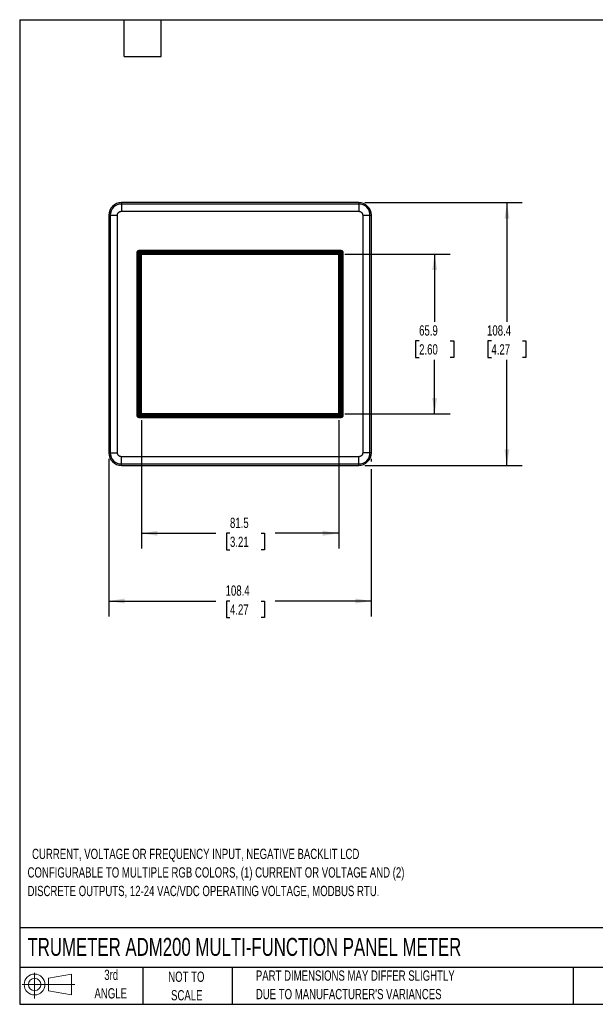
# Model space of a CAD drawing. Header units: millimetres. Extents: x 6 to 273, y 6 to 210.
# Tile 1 of 3: x 6 to 125, y 6 to 210. Entities that reach past the tile are written whole.
import ezdxf

# ---------------------------------------------------------------- set-up
doc = ezdxf.new("R2010")
doc.units = ezdxf.units.MM
doc.layers.add('DIMENSIONS', color=140, linetype='Continuous', lineweight=25)
doc.layers.add('TEXT', color=140, linetype='Continuous', lineweight=25)
doc.layers.add('SLD-DEFPOINTS', color=7, linetype='Continuous')
doc.styles.add('SLDTEXTSTYLE0', font='TXT', dxfattribs={"width": 0.7})
doc.dimstyles.new('SLDDIMSTYLE1', dxfattribs={"dimtxt": 2.158008, "dimasz": 3.302, "dimexe": 0, "dimexo": 0.0625, "dimgap": 0.539502, "dimtad": 0, "dimtih": 1, "dimtoh": 1, "dimlfac": 2, "dimrnd": 1e-09, "dimzin": 12, "dimdsep": 46, "dimtxsty": 'SLDTEXTSTYLE0', "dimsah": 1, "dimcen": 0.09, "dimadec": 0, "dimazin": 3, "dimtfac": 1, "dimtofl": 0, "dimtmove": 0, "dimatfit": 3, "dimfxl": 0, "dimfrac": 2, "dimtolj": 1, "dimtzin": 12, "dimarcsym": 0})

# ---------------------------------------------------------------- blocks, each defined once
blk = doc.blocks.new('Block11')
at = {"color": 7, "linetype": 'Continuous', "lineweight": 18}
for p, q in [((2.59, 5.31), (2.59, 0)), ((5.48, 4.17), (10.18, 5.03)), ((5.48, 1.6), (5.48, 4.17)), ((10.18, 5.03), (10.18, 0.73)), ((0, 2.88), (10.87, 2.88)), ((5.48, 1.6), (10.18, 0.73))]:
    blk.add_line(p, q, dxfattribs=at)
for radius in [2.15, 1.29]:
    blk.add_circle((2.59, 2.88), radius, dxfattribs=at)
blk = doc.blocks.new('Block12')
at = {"layer": 'SLD-DEFPOINTS'}
blk.add_blockref('Block11', (0, 0), dxfattribs=at)
blk = doc.blocks.new('SW_NOTE_0_1')
at = {"layer": 'TEXT', "color": 0, "char_height": 2.1167, "attachment_point": 1, "style": 'SLDTEXTSTYLE0'}
for s, insert in [('CURRENT, VOLTAGE OR FREQUENCY INPUT, NEGATIVE BACKLIT LCD', (0.93, 2.73)), ('CONFIGURABLE TO MULTIPLE RGB COLORS, (1) CURRENT OR VOLTAGE AND (2)', (0, -1.09)), ('DISCRETE OUTPUTS, 12-24 VAC/VDC OPERATING VOLTAGE, MODBUS RTU.', (0, -4.92))]:
    blk.add_mtext(s, dxfattribs=dict(at, insert=insert))
blk = doc.blocks.new('SW_NOTE_0_4')
at = {"layer": 'TEXT', "color": 0, "char_height": 2.1167, "attachment_point": 1, "style": 'SLDTEXTSTYLE0'}
for s, insert in [('PART DIMENSIONS MAY DIFFER SLIGHTLY', (0, 2.73)), ("DUE TO MANUFACTURER'S VARIANCES", (0, -1.09))]:
    blk.add_mtext(s, dxfattribs=dict(at, insert=insert))
blk = doc.blocks.new('SW_NOTE_0_5')
at = {"layer": 'TEXT', "color": 0, "char_height": 2.117, "attachment_point": 2, "style": 'SLDTEXTSTYLE0'}
for s, insert in [('NOT TO', (5.26, 2.73)), ('SCALE', (5.35, -1.09))]:
    blk.add_mtext(s, dxfattribs=dict(at, insert=insert))
blk = doc.blocks.new('SW_NOTE_0_6')
at = {"layer": 'TEXT', "color": 0, "char_height": 2.117, "attachment_point": 2, "style": 'SLDTEXTSTYLE0'}
for s, insert in [('3rd', (2.32, 2.73)), ('ANGLE', (2.22, -1.09))]:
    blk.add_mtext(s, dxfattribs=dict(at, insert=insert))
blk = doc.blocks.new('_D_5')
at = {"layer": 'DIMENSIONS'}
for p, q in [((77.64, 171.79), (110.15, 171.79)), ((106.97, 171.79), (106.97, 147.18)), ((103.77, 143.27), (103.04, 143.27)), ((103.04, 143.27), (103.04, 139.84)), ((110.18, 143.27), (110.9, 143.27)), ((110.9, 143.27), (110.9, 139.84)), ((103.04, 139.84), (103.77, 139.84)), ((106.97, 117.58), (106.97, 139.36)), ((110.9, 139.84), (110.18, 139.84)), ((77.64, 117.58), (110.15, 117.58))]:
    blk.add_line(p, q, dxfattribs=at)
for points in [[(106.97, 171.79), (106.47, 168.49), (107.48, 168.49)], [(106.97, 117.58), (107.48, 120.88), (106.47, 120.88)]]:
    blk.add_solid(points, dxfattribs=at)
at = {"layer": 'DIMENSIONS', "char_height": 2.117, "attachment_point": 1, "style": 'SLDTEXTSTYLE0'}
for s, insert in [('108.4', (102.87, 146.48)), ('4.27', (103.77, 142.57))]:
    blk.add_mtext(s, dxfattribs=dict(at, insert=insert))
blk = doc.blocks.new('_D_6')
at = {"layer": 'DIMENSIONS'}
for p, q in [((73.52, 161.17), (95.22, 161.17)), ((92.04, 161.17), (92.04, 147.18)), ((88.84, 143.27), (88.11, 143.27)), ((88.11, 143.27), (88.11, 139.84)), ((95.25, 143.27), (95.98, 143.27)), ((95.98, 143.27), (95.98, 139.84)), ((88.11, 139.84), (88.84, 139.84)), ((92.04, 128.2), (92.04, 139.36)), ((95.98, 139.84), (95.25, 139.84)), ((73.52, 128.2), (95.22, 128.2))]:
    blk.add_line(p, q, dxfattribs=at)
for points in [[(92.04, 161.17), (91.54, 157.87), (92.55, 157.87)], [(92.04, 128.2), (92.55, 131.5), (91.54, 131.5)]]:
    blk.add_solid(points, dxfattribs=at)
at = {"layer": 'DIMENSIONS', "char_height": 2.117, "attachment_point": 1, "style": 'SLDTEXTSTYLE0'}
for s, insert in [('65.9', (88.84, 146.48)), ('2.60', (88.84, 142.57))]:
    blk.add_mtext(s, dxfattribs=dict(at, insert=insert))
blk = doc.blocks.new('_D_7')
at = {"layer": 'DIMENSIONS'}
for p, q in [((31.48, 126.93), (31.48, 100.39)), ((72.25, 126.93), (72.25, 100.39)), ((31.48, 103.56), (46.85, 103.56)), ((49.78, 103.56), (49.05, 103.56)), ((49.05, 103.56), (49.05, 100.13)), ((56.19, 103.56), (56.92, 103.56)), ((56.92, 103.56), (56.92, 100.13)), ((72.25, 103.56), (59.12, 103.56)), ((49.05, 100.13), (49.78, 100.13)), ((56.92, 100.13), (56.19, 100.13))]:
    blk.add_line(p, q, dxfattribs=at)
for points in [[(31.48, 103.56), (34.78, 103.05), (34.78, 104.07)], [(72.25, 103.56), (68.95, 104.07), (68.95, 103.05)]]:
    blk.add_solid(points, dxfattribs=at)
at = {"layer": 'DIMENSIONS', "char_height": 2.117, "attachment_point": 1, "style": 'SLDTEXTSTYLE0'}
for s, insert in [('81.5', (49.78, 106.77)), ('3.21', (49.78, 102.86))]:
    blk.add_mtext(s, dxfattribs=dict(at, insert=insert))
blk = doc.blocks.new('_D_8')
at = {"layer": 'DIMENSIONS'}
for p, q in [((24.76, 118.92), (24.76, 86.4)), ((78.97, 118.92), (78.97, 118.34)), ((78.97, 116.82), (78.97, 86.4)), ((24.76, 89.58), (46.85, 89.58)), ((49.78, 89.58), (49.05, 89.58)), ((49.05, 89.58), (49.05, 86.15)), ((56.19, 89.58), (56.92, 89.58)), ((56.92, 89.58), (56.92, 86.15)), ((78.97, 89.58), (59.12, 89.58)), ((49.05, 86.15), (49.78, 86.15)), ((56.92, 86.15), (56.19, 86.15))]:
    blk.add_line(p, q, dxfattribs=at)
for points in [[(24.76, 89.58), (28.06, 89.07), (28.06, 90.09)], [(78.97, 89.58), (75.67, 90.09), (75.67, 89.07)]]:
    blk.add_solid(points, dxfattribs=at)
at = {"layer": 'DIMENSIONS', "char_height": 2.117, "attachment_point": 1, "style": 'SLDTEXTSTYLE0'}
for s, insert in [('108.4', (48.88, 92.79)), ('4.27', (49.78, 88.88))]:
    blk.add_mtext(s, dxfattribs=dict(at, insert=insert))

msp = doc.modelspace()

# ---------------------------------------------------------------- linework, layer by layer
for p, q in [((27.3666, 171.7929), (27.3666, 171.5128)), ((76.3666, 171.7929), (27.3666, 171.7929)), ((76.3666, 171.5128), (27.3666, 171.5128)), ((27.3666, 171.5128), (27.3666, 170.0137)), ((76.3666, 171.7929), (76.3666, 171.5128)), ((76.3666, 171.5128), (76.3666, 170.0137)), ((24.7594, 169.1857), (24.7594, 120.1857)), ((24.7594, 169.1857), (25.0396, 169.1857)), ((25.0396, 169.1857), (25.0396, 120.1857)), ((25.0396, 169.1857), (26.5387, 169.1857)), ((26.5387, 120.1857), (26.5387, 169.1857)), ((27.3666, 170.0137), (76.3666, 170.0137)), ((77.1946, 169.1857), (78.6937, 169.1857)), ((77.1946, 169.1857), (77.1946, 120.1857)), ((78.6937, 120.1857), (78.6937, 169.1857)), ((78.6937, 169.1857), (78.9739, 169.1857)), ((78.9739, 120.1857), (78.9739, 169.1857)), ((30.6304, 161.5475), (30.6166, 161.5613)), ((30.6166, 161.5613), (30.6166, 127.8102)), ((30.6304, 127.824), (30.6304, 161.5475)), ((30.8801, 161.5475), (30.6304, 161.5475)), ((30.7403, 161.812), (30.9166, 161.6358)), ((30.8801, 127.824), (30.8801, 161.5475)), ((31.0049, 161.922), (30.9911, 161.9357)), ((72.7422, 161.9357), (30.9911, 161.9357)), ((31.0049, 161.6723), (31.0049, 161.922)), ((31.0049, 161.922), (72.7284, 161.922)), ((31.0049, 161.6723), (72.7284, 161.6723)), ((31.1032, 161.4492), (72.6301, 161.4492)), ((31.1032, 127.9223), (31.1032, 161.4492)), ((31.3529, 161.1995), (31.1032, 161.4492)), ((31.2589, 128.078), (31.2589, 161.1181)), ((31.2589, 161.1181), (31.2806, 161.0964)), ((31.2806, 161.0964), (31.2806, 128.0997)), ((31.3806, 161.0964), (31.2806, 161.0964)), ((31.3529, 161.1995), (72.3804, 161.1995)), ((31.3529, 161.115), (31.3529, 161.1995)), ((31.3666, 161.1857), (31.3529, 161.1995)), ((31.3529, 161.115), (31.3666, 161.1104)), ((31.3666, 161.1857), (72.3666, 161.1857)), ((31.3666, 161.1104), (31.3666, 161.1857)), ((31.3806, 161.1718), (31.3666, 161.1857)), ((31.3666, 161.1104), (31.3806, 161.0964)), ((31.3806, 161.1718), (31.3806, 161.0964)), ((31.4666, 161.1718), (31.3806, 161.1718)), ((31.4666, 161.1718), (31.4666, 128.1857)), ((31.4806, 161.1718), (31.476, 161.1764)), ((31.4806, 128.1997), (31.4806, 161.1718)), ((31.4806, 161.1718), (72.2527, 161.1718)), ((72.2573, 161.1764), (72.2527, 161.1718)), ((72.2527, 161.1718), (72.2527, 128.1997)), ((72.2666, 128.1857), (72.2666, 161.1718)), ((72.3527, 161.1718), (72.2666, 161.1718)), ((72.3527, 161.1718), (72.3666, 161.1857)), ((72.3527, 128.1997), (72.3527, 161.1718)), ((72.3804, 161.1995), (72.3666, 161.1857)), ((72.3666, 161.1857), (72.3666, 128.1857)), ((72.6301, 161.4492), (72.3804, 161.1995)), ((72.3804, 161.1995), (72.3804, 128.172)), ((72.6301, 161.4492), (72.6301, 127.9223)), ((72.7284, 161.922), (72.7422, 161.9357)), ((72.7284, 161.6723), (72.7284, 161.922)), ((72.993, 161.812), (72.8167, 161.6358)), ((72.8532, 161.5475), (72.8532, 127.824)), ((72.8532, 161.5475), (73.1029, 161.5475)), ((73.1029, 161.5475), (73.1166, 161.5613)), ((73.1029, 161.5475), (73.1029, 127.824)), ((73.1166, 127.8102), (73.1166, 161.5613)), ((31.1032, 127.9223), (31.2589, 128.078)), ((31.2806, 128.0997), (31.2589, 128.078)), ((72.2949, 128.078), (31.2589, 128.078)), ((31.2806, 128.0997), (72.2731, 128.0997)), ((31.4806, 128.1997), (31.4666, 128.1857)), ((31.4666, 128.1857), (72.2666, 128.1857)), ((72.2527, 128.1997), (31.4806, 128.1997)), ((72.2527, 128.1997), (72.2666, 128.1857)), ((72.2731, 128.0997), (72.2731, 128.1997)), ((72.2731, 128.1997), (72.2871, 128.1857)), ((72.2731, 128.1997), (72.3527, 128.1997)), ((72.2731, 128.0997), (72.2949, 128.078)), ((72.2871, 128.1857), (72.2917, 128.172)), ((72.3666, 128.1857), (72.2871, 128.1857)), ((72.3804, 128.172), (72.2917, 128.172)), ((72.3666, 128.1857), (72.3527, 128.1997)), ((72.3804, 128.172), (72.3666, 128.1857)), ((72.6301, 127.9223), (72.3804, 128.172)), ((30.6304, 127.824), (30.6166, 127.8102)), ((30.8801, 127.824), (30.6304, 127.824)), ((30.7403, 127.5594), (30.9166, 127.7357)), ((30.9911, 127.4357), (31.0049, 127.4495)), ((30.9911, 127.4357), (72.7422, 127.4357)), ((72.7284, 127.6992), (31.0049, 127.6992)), ((31.0049, 127.4495), (31.0049, 127.6992)), ((72.7284, 127.4495), (31.0049, 127.4495)), ((72.6301, 127.9223), (31.1032, 127.9223)), ((72.7284, 127.6992), (72.7284, 127.4495)), ((72.7284, 127.4495), (72.7422, 127.4357)), ((72.993, 127.5594), (72.8167, 127.7357)), ((72.8532, 127.824), (73.1029, 127.824)), ((73.1029, 127.824), (73.1166, 127.8102)), ((24.7594, 120.1857), (25.0396, 120.1857)), ((25.0396, 120.1857), (26.5387, 120.1857)), ((78.6937, 120.1857), (77.1946, 120.1857)), ((78.9739, 120.1857), (78.6937, 120.1857)), ((76.3666, 119.3578), (27.3666, 119.3578)), ((27.3666, 117.8587), (27.3666, 119.3578)), ((27.3666, 117.8587), (76.3666, 117.8587)), ((27.3666, 117.5785), (27.3666, 117.8587)), ((76.3666, 117.8587), (76.3666, 119.3578)), ((76.3666, 117.5785), (76.3666, 117.8587)), ((27.3666, 117.5785), (76.3666, 117.5785))]:
    msp.add_line(p, q)
for centre, radius, start, end in [((27.3666, 169.1857), 2.6072, 90, 180), ((27.3666, 169.1857), 2.3271, 90, 180), ((76.3666, 169.1857), 2.6072, 360, 90), ((76.3666, 169.1857), 2.3271, 360, 90), ((27.3666, 120.1857), 2.6072, 180, 270), ((27.3666, 120.1857), 2.3271, 180, 270), ((76.3666, 120.1857), 2.3271, 270, 0), ((76.3666, 120.1857), 2.6072, 270, 0)]:
    msp.add_arc(centre, radius, start, end)
for centre, major_axis, ratio, start_param, end_param in [((30.9922, 161.5602), (-0.2659, 0.2659), 0.99726469, 5.49915667, 7.06721394), ((31.1032, 161.1147), (0.25, 0), 0.01745506, 0.05235988, 0.89865025), ((72.7411, 161.5602), (0.2659, 0.2659), 0.99726469, 5.49915667, 7.06721394), ((72.2915, 127.9223), (0, 0.25), 0.01745506, 5.38453506, 6.23082543), ((30.9922, 127.8113), (-0.2659, -0.2659), 0.99726469, 5.49915667, 7.06721394), ((72.7411, 127.8113), (0.2659, -0.2659), 0.99726469, 5.49915667, 7.06721394)]:
    msp.add_ellipse(centre, major_axis=major_axis, ratio=ratio, start_param=start_param, end_param=end_param)
for points, knots in [([(26.5387, 169.1857), (26.5391, 169.2065), (26.54, 169.2482), (26.5473, 169.3102), (26.559, 169.3716), (26.5753, 169.4319), (26.5985, 169.4977), (26.6306, 169.568), (26.6732, 169.6411), (26.7231, 169.7095), (26.7803, 169.7722), (26.843, 169.8291), (26.9339, 169.8958), (27.0559, 169.9588), (27.1854, 169.9968), (27.2785, 170.0099), (27.3305, 170.0133), (27.3566, 170.0136), (27.3666, 170.0137)], [0, 0, 0, 0, 0.04801193, 0.09602386, 0.1440358, 0.19204773, 0.24005966, 0.30502342, 0.36999441, 0.43507662, 0.5001518, 0.56544012, 0.63009166, 0.76006813, 0.87990651, 0.93966204, 0.97689639, 1, 1, 1, 1]), ([(76.3666, 170.0137), (76.3875, 170.0133), (76.4291, 170.0124), (76.4911, 170.005), (76.5525, 169.9934), (76.6128, 169.9771), (76.6786, 169.9539), (76.7489, 169.9218), (76.822, 169.8792), (76.8904, 169.8292), (76.9531, 169.7721), (77.01, 169.7094), (77.0767, 169.6185), (77.1397, 169.4965), (77.1777, 169.367), (77.1908, 169.2739), (77.1942, 169.2219), (77.1945, 169.1958), (77.1946, 169.1857)], [0, 0, 0, 0, 0.04801193, 0.09602386, 0.1440358, 0.19204773, 0.24005966, 0.30502342, 0.36999441, 0.43507662, 0.5001518, 0.56544012, 0.63009166, 0.76006813, 0.87990651, 0.93966204, 0.97689639, 1, 1, 1, 1]), ([(30.6304, 161.5475), (30.631, 161.5621), (30.632, 161.5912), (30.6399, 161.6339), (30.6521, 161.6748), (30.6687, 161.7135), (30.6891, 161.7495), (30.7128, 161.7827), (30.7312, 161.8023), (30.7403, 161.812)], [0, 0, 0, 0, 0.14954524, 0.29685989, 0.44194464, 0.58480023, 0.72542744, 0.86382707, 1, 1, 1, 1]), ([(30.7403, 161.812), (30.7501, 161.8212), (30.7697, 161.8396), (30.8029, 161.8633), (30.8389, 161.8837), (30.8776, 161.9003), (30.9185, 161.9125), (30.9612, 161.9204), (30.9903, 161.9214), (31.0049, 161.922)], [0, 0, 0, 0, 0.13617293, 0.27457256, 0.41519977, 0.55805536, 0.70314011, 0.85045476, 1, 1, 1, 1]), ([(72.7284, 161.922), (72.743, 161.9214), (72.7721, 161.9204), (72.8148, 161.9125), (72.8557, 161.9003), (72.8944, 161.8837), (72.9304, 161.8633), (72.9636, 161.8396), (72.9832, 161.8212), (72.993, 161.812)], [0, 0, 0, 0, 0.14954524, 0.29685989, 0.44194464, 0.58480023, 0.72542744, 0.86382707, 1, 1, 1, 1]), ([(72.993, 161.812), (73.0021, 161.8023), (73.0205, 161.7827), (73.0442, 161.7495), (73.0646, 161.7135), (73.0812, 161.6748), (73.0934, 161.6339), (73.1013, 161.5912), (73.1023, 161.5621), (73.1029, 161.5475)], [0, 0, 0, 0, 0.13617293, 0.274572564, 0.415199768, 0.55805536, 0.703140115, 0.850454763, 1, 1, 1, 1]), ([(30.7403, 127.5594), (30.7312, 127.5692), (30.7128, 127.5888), (30.6891, 127.622), (30.6687, 127.658), (30.6521, 127.6967), (30.6399, 127.7376), (30.632, 127.7803), (30.631, 127.8094), (30.6304, 127.824)], [0, 0, 0, 0, 0.13617293, 0.27457256, 0.41519977, 0.55805536, 0.70314011, 0.85045476, 1, 1, 1, 1]), ([(31.0049, 127.4495), (30.9903, 127.4501), (30.9612, 127.4511), (30.9185, 127.459), (30.8776, 127.4712), (30.8389, 127.4877), (30.8029, 127.5082), (30.7697, 127.5318), (30.7501, 127.5503), (30.7403, 127.5594)], [0, 0, 0, 0, 0.14954524, 0.29685989, 0.44194464, 0.58480023, 0.72542744, 0.86382707, 1, 1, 1, 1]), ([(30.8801, 127.824), (30.8805, 127.8159), (30.8815, 127.7995), (30.889, 127.776), (30.9003, 127.754), (30.9112, 127.7418), (30.9166, 127.7357)], [0, 0, 0, 0, 0.2485571, 0.50015255, 0.75024976, 1, 1, 1, 1]), ([(30.9166, 127.7357), (30.9227, 127.7303), (30.9349, 127.7194), (30.9569, 127.7081), (30.9804, 127.7005), (30.9967, 127.6996), (31.0049, 127.6992)], [0, 0, 0, 0, 0.248289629, 0.499790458, 0.7499802, 1, 1, 1, 1]), ([(72.993, 127.5594), (72.9832, 127.5503), (72.9636, 127.5318), (72.9304, 127.5082), (72.8944, 127.4877), (72.8557, 127.4712), (72.8148, 127.459), (72.7721, 127.4511), (72.743, 127.4501), (72.7284, 127.4495)], [0, 0, 0, 0, 0.13617293, 0.27457256, 0.41519977, 0.55805536, 0.70314011, 0.85045476, 1, 1, 1, 1]), ([(73.1029, 127.824), (73.1023, 127.8094), (73.1013, 127.7803), (73.0934, 127.7376), (73.0812, 127.6967), (73.0646, 127.658), (73.0442, 127.622), (73.0205, 127.5888), (73.0021, 127.5692), (72.993, 127.5594)], [0, 0, 0, 0, 0.14954524, 0.29685989, 0.44194464, 0.58480023, 0.72542744, 0.86382707, 1, 1, 1, 1]), ([(27.3666, 119.3578), (27.3458, 119.3582), (27.3042, 119.3591), (27.2422, 119.3664), (27.1808, 119.3781), (27.1205, 119.3944), (27.0547, 119.4176), (26.9844, 119.4496), (26.9113, 119.4923), (26.8428, 119.5422), (26.7802, 119.5994), (26.7233, 119.6621), (26.6565, 119.753), (26.5936, 119.875), (26.5556, 120.0045), (26.5425, 120.0976), (26.539, 120.1496), (26.5388, 120.1757), (26.5387, 120.1857)], [0, 0, 0, 0, 0.04801193, 0.09602386, 0.1440358, 0.19204773, 0.24005966, 0.30502342, 0.36999441, 0.43507662, 0.5001518, 0.56544012, 0.63009166, 0.76006813, 0.87990651, 0.93966204, 0.97689639, 1, 1, 1, 1]), ([(77.1946, 120.1857), (77.1942, 120.1649), (77.1933, 120.1233), (77.1859, 120.0612), (77.1743, 119.9999), (77.158, 119.9396), (77.1348, 119.8738), (77.1027, 119.8035), (77.0601, 119.7304), (77.0102, 119.6619), (76.953, 119.5993), (76.8903, 119.5424), (76.7994, 119.4756), (76.6774, 119.4127), (76.5479, 119.3747), (76.4548, 119.3616), (76.4028, 119.3581), (76.3767, 119.3579), (76.3666, 119.3578)], [0, 0, 0, 0, 0.04801193, 0.09602386, 0.1440358, 0.19204773, 0.24005966, 0.30502342, 0.36999441, 0.43507662, 0.5001518, 0.56544012, 0.63009166, 0.76006813, 0.87990651, 0.93966204, 0.97689639, 1, 1, 1, 1])]:
    msp.add_open_spline(points, degree=3, knots=knots)
for points in [[(30.9166, 161.6358), (30.8934, 161.6125), (30.8801, 161.5804), (30.8801, 161.5475)], [(31.0049, 161.6723), (30.972, 161.6723), (30.9399, 161.659), (30.9166, 161.6358)], [(72.8167, 161.6358), (72.7934, 161.659), (72.7613, 161.6723), (72.7284, 161.6723)], [(72.8532, 161.5475), (72.8532, 161.5804), (72.8399, 161.6125), (72.8167, 161.6358)], [(72.7284, 127.6992), (72.7613, 127.6992), (72.7934, 127.7125), (72.8167, 127.7357)], [(72.8167, 127.7357), (72.8399, 127.759), (72.8532, 127.7911), (72.8532, 127.824)]]:
    msp.add_open_spline(points, degree=3)
at = {"layer": 'TEXT'}
for p, q in [((6.35, 209.55), (273.05, 209.55)), ((6.35, 209.55), (6.35, 6.35)), ((27.94, 201.93), (27.94, 209.55)), ((35.56, 201.93), (35.56, 209.55)), ((27.94, 201.93), (35.56, 201.93)), ((273.05, 22.1261), (6.35, 22.1261)), ((273.05, 13.97), (6.35, 13.97)), ((31.75, 13.97), (31.75, 6.35)), ((50.2116, 13.97), (50.2116, 6.35)), ((120.6465, 13.97), (120.6465, 6.35)), ((6.35, 6.35), (273.05, 6.35))]:
    msp.add_line(p, q, dxfattribs=at)

# ---------------------------------------------------------------- block references
at = {"layer": 'SLD-DEFPOINTS'}
msp.add_blockref('Block12', (6.8379, 7.5539), dxfattribs=at)
at = {"layer": 'TEXT'}
for name, p in [('SW_NOTE_0_1', (7.9704, 35.718)), ('SW_NOTE_0_6', (22.9315, 10.7648)), ('SW_NOTE_0_5', (35.5097, 10.3711)), ('SW_NOTE_0_4', (55.1193, 10.607))]:
    msp.add_blockref(name, p, dxfattribs=at)

# ---------------------------------------------------------------- texts
at = {"layer": 'TEXT', "insert": (7.9657, 20.0505), "char_height": 3.704167, "attachment_point": 1, "style": 'SLDTEXTSTYLE0'}
msp.add_mtext('TRUMETER ADM200 MULTI-FUNCTION PANEL METER', dxfattribs=at)

# ---------------------------------------------------------------- dimensions: what is measured, and where the dimension line sits
at = {"layer": 'DIMENSIONS'}
for base, p1, p2, picture, middle in [((106.9739, 171.7929), (76.3666, 117.5785), (76.3666, 171.7929), '_D_5', (106.9739, 143.2706)), ((92.0447, 128.1997), (72.2527, 161.1718), (72.2527, 128.1997), '_D_6', (92.0447, 143.2706))]:
    dim = msp.add_linear_dim(base=base, p1=p1, p2=p2, angle=90, dimstyle='SLDDIMSTYLE1', dxfattribs=at)
    dim.commit()
    dim.dimension.update_dxf_attribs({"geometry": picture, "text_midpoint": middle, "dimtype": 160})
for base, p1, p2, picture, middle in [((31.4806, 103.561), (72.2527, 128.1997), (31.4806, 128.1997), '_D_7', (52.9852, 103.561)), ((78.9739, 89.5785), (24.7594, 120.1857), (78.9739, 120.1857), '_D_8', (52.9852, 89.5785))]:
    dim = msp.add_linear_dim(base=base, p1=p1, p2=p2, dimstyle='SLDDIMSTYLE1', dxfattribs=at)
    dim.commit()
    dim.dimension.update_dxf_attribs({"geometry": picture, "text_midpoint": middle, "dimtype": 160})

doc.saveas('drawing.dxf')
